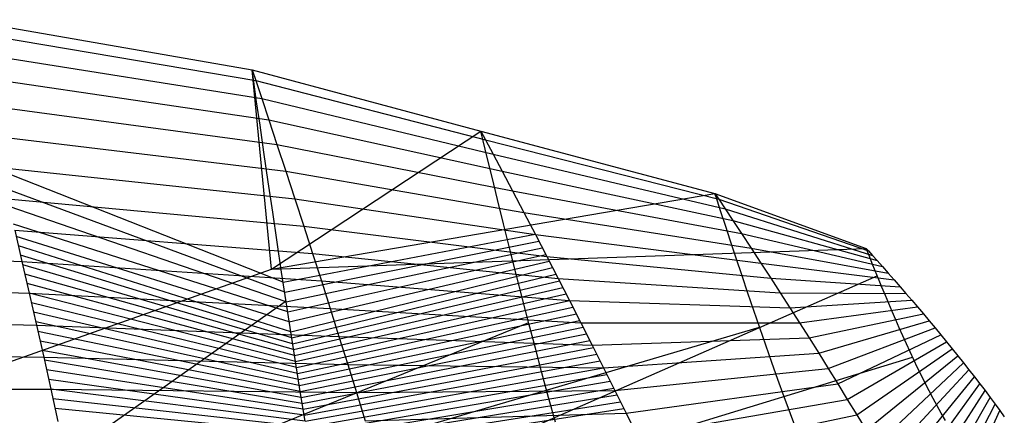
# Model space of a CAD drawing. Extents: x -487 to 487, y 0 to 271.
# Tile 13 of 13: x 271 to 482, y 171 to 256. Entities that reach past the tile are written whole.
import ezdxf

# ---------------------------------------------------------------- set-up
doc = ezdxf.new("R2010")
doc.units = 0

msp = doc.modelspace()

# ---------------------------------------------------------------- linework, layer by layer
at = {"layer": 'default', "color": 5, "linetype": 'CONTINUOUS'}
for p, q in [((258.944, 255.603, 77.023), (320.527, 244.836, 121.15)), ((258.944, 255.603, 77.023), (320.527, 244.836, 121.15)), ((259.573, 252.993, 76.186), (321.288, 242.561, 120.281)), ((260.642, 248.543, 74.769), (322.58, 238.683, 118.808)), ((261.892, 243.327, 73.115), (324.091, 234.135, 117.087)), ((320.527, 244.836, 121.15), (321.288, 242.561, 120.281)), ((320.527, 244.836, 121.15), (369.549, 231.695, 161.384)), ((320.527, 244.836, 121.15), (369.549, 231.695, 161.384)), ((321.288, 242.561, 120.281), (322.58, 238.683, 118.808)), ((321.288, 242.561, 120.281), (370.523, 229.872, 160.771)), ((322.58, 238.683, 118.808), (324.091, 234.135, 117.087)), ((322.58, 238.683, 118.808), (372.177, 226.762, 159.732)), ((263.326, 237.309, 71.221), (325.827, 228.887, 115.115)), ((324.091, 234.135, 117.087), (325.827, 228.887, 115.115)), ((324.091, 234.135, 117.087), (374.114, 223.116, 158.518)), ((264.891, 230.713, 69.162), (327.722, 223.134, 112.967)), ((369.549, 231.695, 161.384), (370.523, 229.872, 160.771)), ((369.549, 231.695, 161.384), (419.721, 218.376, 210.353)), ((369.549, 231.695, 161.384), (419.721, 218.376, 210.353)), ((325.827, 228.887, 115.115), (327.722, 223.134, 112.967)), ((325.827, 228.887, 115.115), (376.339, 218.907, 157.126)), ((370.523, 229.872, 160.771), (372.177, 226.762, 159.732)), ((370.523, 229.872, 160.771), (420.543, 217.146, 209.908)), ((372.177, 226.762, 159.732), (374.114, 223.116, 158.518)), ((372.177, 226.762, 159.732), (421.94, 215.047, 209.152)), ((266.494, 223.925, 67.06), (329.663, 217.212, 110.772)), ((327.183, 199.348, 118.591), (266.658, 223.224, 66.845)), ((327.722, 223.134, 112.967), (329.663, 217.212, 110.772)), ((327.722, 223.134, 112.967), (378.768, 214.292, 155.611)), ((374.114, 223.116, 158.518), (376.339, 218.907, 157.126)), ((374.114, 223.116, 158.518), (423.575, 212.586, 208.268)), ((327.508, 197.225, 118.445), (267.551, 219.402, 65.682)), ((376.339, 218.907, 157.126), (378.768, 214.292, 155.611)), ((376.339, 218.907, 157.126), (425.454, 209.744, 207.255)), ((419.721, 218.376, 210.353), (420.543, 217.146, 209.908)), ((419.721, 218.376, 210.353), (452.166, 206.588, 249.477)), ((419.721, 218.376, 210.353), (452.166, 206.588, 249.477)), ((268.075, 217.183, 64.995), (331.581, 211.327, 108.611)), ((327.834, 195.101, 118.3), (268.444, 215.581, 64.518)), ((329.663, 217.212, 110.772), (331.581, 211.327, 108.611)), ((329.663, 217.212, 110.772), (381.258, 209.54, 154.062)), ((420.543, 217.146, 209.908), (421.94, 215.047, 209.152)), ((420.543, 217.146, 209.908), (452.665, 206.032, 249.589)), ((378.768, 214.292, 155.611), (381.258, 209.54, 154.062)), ((378.768, 214.292, 155.611), (427.507, 206.628, 206.15)), ((421.94, 215.047, 209.152), (423.575, 212.586, 208.268)), ((421.94, 215.047, 209.152), (453.513, 205.083, 249.778)), ((328.16, 192.978, 118.154), (269.337, 211.76, 63.355)), ((331.581, 211.327, 108.611), (333.474, 205.481, 106.485)), ((331.581, 211.327, 108.611), (383.718, 204.816, 152.537)), ((423.575, 212.586, 208.268), (425.454, 209.744, 207.255)), ((423.575, 212.586, 208.268), (454.506, 203.97, 250.001)), ((269.635, 210.486, 62.967), (271.188, 203.769, 60.955)), ((269.635, 210.486, 62.967), (333.474, 205.481, 106.485)), ((328.486, 190.855, 118.008), (269.945, 209.142, 62.564)), ((381.258, 209.54, 154.062), (383.718, 204.816, 152.537)), ((381.258, 209.54, 154.062), (429.612, 203.417, 205.021)), ((425.454, 209.744, 207.255), (427.507, 206.628, 206.15)), ((425.454, 209.744, 207.255), (455.647, 202.684, 250.258)), ((328.811, 188.731, 117.863), (270.411, 207.127, 61.961)), ((200.439, 206.617, 27.88), (271.188, 203.769, 60.955)), ((329.013, 187.448, 117.766), (270.878, 205.112, 61.358)), ((333.474, 205.481, 106.485), (335.362, 199.614, 104.372)), ((333.474, 205.481, 106.485), (386.149, 200.121, 151.036)), ((383.718, 204.816, 152.537), (386.149, 200.121, 151.036)), ((383.718, 204.816, 152.537), (431.693, 200.225, 203.908)), ((427.507, 206.628, 206.15), (429.612, 203.417, 205.021)), ((427.507, 206.628, 206.15), (456.894, 201.274, 250.54)), ((452.166, 206.588, 249.477), (452.665, 206.032, 249.589)), ((452.665, 206.032, 249.589), (453.513, 205.083, 249.778)), ((453.513, 205.083, 249.778), (454.506, 203.97, 250.001)), ((271.188, 203.769, 60.955), (272.741, 196.999, 58.957)), ((271.188, 203.769, 60.955), (335.362, 199.614, 104.372)), ((329.215, 186.165, 117.669), (271.344, 203.092, 60.756)), ((429.612, 203.417, 205.021), (431.693, 200.225, 203.908)), ((429.612, 203.417, 205.021), (458.171, 199.82, 250.831)), ((454.506, 203.97, 250.001), (455.647, 202.684, 250.258)), ((455.647, 202.684, 250.258), (456.894, 201.274, 250.54)), ((329.417, 184.882, 117.573), (271.809, 201.061, 60.156)), ((456.894, 201.274, 250.54), (458.171, 199.82, 250.831)), ((201.353, 199.199, 25.925), (272.741, 196.999, 58.957)), ((329.619, 183.599, 117.476), (272.275, 199.03, 59.557)), ((335.362, 199.614, 104.372), (337.25, 193.7, 102.267)), ((335.362, 199.614, 104.372), (388.574, 195.409, 149.544)), ((386.149, 200.121, 151.036), (388.574, 195.409, 149.544)), ((386.149, 200.121, 151.036), (433.751, 197.05, 202.811)), ((431.693, 200.225, 203.908), (433.751, 197.05, 202.811)), ((431.693, 200.225, 203.908), (459.434, 198.374, 251.12)), ((458.171, 199.82, 250.831), (459.434, 198.374, 251.12)), ((329.821, 182.316, 117.379), (272.741, 196.999, 58.957)), ((272.741, 196.999, 58.957), (274.293, 190.165, 56.972)), ((272.741, 196.999, 58.957), (337.25, 193.7, 102.267)), ((433.751, 197.05, 202.811), (435.804, 193.863, 201.721)), ((433.751, 197.05, 202.811), (460.682, 196.935, 251.408)), ((459.434, 198.374, 251.12), (460.682, 196.935, 251.408)), ((460.682, 196.935, 251.408), (461.927, 195.49, 251.697)), ((330.026, 181.036, 117.276), (273.206, 194.949, 58.362)), ((388.574, 195.409, 149.544), (391.001, 190.655, 148.058)), ((388.574, 195.409, 149.544), (435.804, 193.863, 201.721)), ((435.804, 193.863, 201.721), (461.927, 195.49, 251.697)), ((461.927, 195.49, 251.697), (463.174, 194.031, 251.989)), ((330.231, 179.756, 117.173), (273.672, 192.898, 57.766)), ((337.25, 193.7, 102.267), (339.14, 187.726, 100.172)), ((337.25, 193.7, 102.267), (391.001, 190.655, 148.058)), ((435.804, 193.863, 201.721), (437.861, 190.646, 200.633)), ((437.861, 190.646, 200.633), (463.174, 194.031, 251.989)), ((439.924, 187.393, 199.547), (464.424, 192.555, 252.284)), ((463.174, 194.031, 251.989), (464.424, 192.555, 252.284)), ((464.424, 192.555, 252.284), (465.673, 191.067, 252.582)), ((202.266, 191.712, 23.99), (274.293, 190.165, 56.972)), ((330.437, 178.476, 117.07), (274.138, 190.848, 57.171)), ((274.293, 190.165, 56.972), (275.841, 183.291, 55.005)), ((274.293, 190.165, 56.972), (339.14, 187.726, 100.172)), ((391.001, 190.655, 148.058), (393.432, 185.851, 146.578)), ((391.001, 190.655, 148.058), (437.861, 190.646, 200.633)), ((437.861, 190.646, 200.633), (439.924, 187.393, 199.547)), ((441.985, 184.117, 198.467), (465.673, 191.067, 252.582)), ((465.673, 191.067, 252.582), (466.917, 189.57, 252.881)), ((330.642, 177.195, 116.966), (274.602, 188.79, 56.579)), ((444.04, 180.824, 197.396), (466.917, 189.57, 252.881)), ((446.085, 177.523, 196.335), (468.154, 188.07, 253.181)), ((466.917, 189.57, 252.881), (468.154, 188.07, 253.181)), ((468.154, 188.07, 253.181), (469.384, 186.567, 253.482)), ((330.847, 175.915, 116.863), (275.067, 186.728, 55.989)), ((339.14, 187.726, 100.172), (341.027, 181.715, 98.088)), ((339.14, 187.726, 100.172), (393.432, 185.851, 146.578)), ((393.432, 185.851, 146.578), (439.924, 187.393, 199.547)), ((393.432, 185.851, 146.578), (395.861, 181.016, 145.106)), ((439.924, 187.393, 199.547), (441.985, 184.117, 198.467)), ((448.116, 174.22, 195.286), (469.384, 186.567, 253.482)), ((469.384, 186.567, 253.482), (470.604, 185.065, 253.782)), ((203.175, 184.186, 22.075), (275.841, 183.291, 55.005)), ((331.056, 174.641, 116.752), (275.531, 184.666, 55.398)), ((395.861, 181.016, 145.106), (441.985, 184.117, 198.467)), ((441.985, 184.117, 198.467), (444.04, 180.824, 197.396)), ((450.134, 170.92, 194.247), (470.604, 185.065, 253.782)), ((470.604, 185.065, 253.782), (471.814, 183.563, 254.082)), ((275.841, 183.291, 55.005), (277.378, 176.393, 53.065)), ((275.841, 183.291, 55.005), (341.027, 181.715, 98.088)), ((331.265, 173.366, 116.642), (275.994, 182.601, 54.811)), ((341.027, 181.715, 98.088), (342.904, 175.68, 96.027)), ((341.027, 181.715, 98.088), (395.861, 181.016, 145.106)), ((452.136, 167.622, 193.222), (471.814, 183.563, 254.082)), ((454.119, 164.33, 192.211), (473.013, 182.063, 254.382)), ((471.814, 183.563, 254.082), (473.013, 182.063, 254.382)), ((473.013, 182.063, 254.382), (474.198, 180.566, 254.682)), ((331.474, 172.092, 116.531), (276.455, 180.532, 54.229)), ((395.861, 181.016, 145.106), (398.279, 176.158, 143.65)), ((398.279, 176.158, 143.65), (444.04, 180.824, 197.396)), ((444.04, 180.824, 197.396), (446.085, 177.523, 196.335)), ((456.081, 161.046, 191.216), (474.198, 180.566, 254.682)), ((474.198, 180.566, 254.682), (475.368, 179.073, 254.98)), ((331.683, 170.818, 116.421), (276.917, 178.463, 53.647)), ((400.684, 171.291, 142.209), (446.085, 177.523, 196.335)), ((446.085, 177.523, 196.335), (448.116, 174.22, 195.286)), ((458.018, 157.774, 190.24), (475.368, 179.073, 254.98)), ((459.923, 154.522, 189.286), (476.518, 177.588, 255.277)), ((475.368, 179.073, 254.98), (476.518, 177.588, 255.277)), ((476.518, 177.588, 255.277), (477.645, 176.114, 255.572)), ((204.077, 176.635, 20.193), (277.378, 176.393, 53.065)), ((331.892, 169.543, 116.31), (277.378, 176.393, 53.065)), ((277.378, 176.393, 53.065), (278.904, 169.488, 51.15)), ((277.378, 176.393, 53.065), (342.904, 175.68, 96.027)), ((342.904, 175.68, 96.027), (398.279, 176.158, 143.65)), ((342.904, 175.68, 96.027), (344.769, 169.636, 93.988)), ((398.279, 176.158, 143.65), (400.684, 171.291, 142.209)), ((461.792, 151.295, 188.358), (477.645, 176.114, 255.572)), ((477.645, 176.114, 255.572), (478.744, 174.657, 255.864)), ((332.104, 168.275, 116.192), (277.835, 174.322, 52.49)), ((403.071, 166.423, 140.786), (448.116, 174.22, 195.286)), ((448.116, 174.22, 195.286), (450.134, 170.92, 194.247)), ((463.616, 148.109, 187.459), (478.744, 174.657, 255.864)), ((465.379, 144.984, 186.6), (479.806, 173.227, 256.15)), ((478.744, 174.657, 255.864), (479.806, 173.227, 256.15)), ((479.806, 173.227, 256.15), (480.819, 171.833, 256.428)), ((332.317, 167.007, 116.074), (278.293, 172.25, 51.916)), ((344.769, 169.636, 93.988), (400.684, 171.291, 142.209)), ((400.684, 171.291, 142.209), (403.071, 166.423, 140.786)), ((467.063, 141.943, 185.79), (480.819, 171.833, 256.428)), ((480.819, 171.833, 256.428), (481.77, 170.489, 256.697)), ((405.442, 161.56, 139.378), (450.134, 170.92, 194.247)), ((450.134, 170.92, 194.247), (452.136, 167.622, 193.222))]:
    msp.add_line(p, q, dxfattribs=at)
at = {"layer": 'default', "color": 3, "linetype": 'CONTINUOUS'}
for p, q in [((320.885, 242.318, 121.027), (320.527, 244.836, 121.15)), ((321.497, 238.027, 120.812), (320.885, 242.318, 121.027)), ((322.219, 232.996, 120.554), (321.497, 238.027, 120.812)), ((323.057, 227.204, 120.244), (322.219, 232.996, 120.554)), ((370.057, 229.606, 161.289), (369.549, 231.695, 161.384)), ((370.927, 226.047, 161.124), (370.057, 229.606, 161.289)), ((323.979, 220.873, 119.896), (323.057, 227.204, 120.244)), ((371.952, 221.875, 160.926), (370.927, 226.047, 161.124)), ((373.139, 217.072, 160.689), (371.952, 221.875, 160.926)), ((324.935, 214.365, 119.523), (323.979, 220.873, 119.896)), ((420.198, 216.913, 210.243), (419.721, 218.376, 210.353)), ((374.444, 211.824, 160.423), (373.139, 217.072, 160.689)), ((421.014, 214.422, 210.053), (420.198, 216.913, 210.243)), ((325.893, 207.917, 119.135), (324.935, 214.365, 119.523)), ((421.973, 211.502, 209.827), (421.014, 214.422, 210.053)), ((375.796, 206.43, 160.14), (374.444, 211.824, 160.423)), ((423.084, 208.141, 209.561), (421.973, 211.502, 209.827)), ((326.852, 201.522, 118.734), (325.893, 207.917, 119.135)), ((424.304, 204.469, 209.266), (423.084, 208.141, 209.561)), ((377.147, 201.086, 159.846), (375.796, 206.43, 160.14)), ((452.441, 205.899, 249.615), (452.166, 206.588, 249.477)), ((452.913, 204.727, 249.85), (452.441, 205.899, 249.615)), ((425.565, 200.697, 208.956), (424.304, 204.469, 209.266)), ((453.467, 203.353, 250.124), (452.913, 204.727, 249.85)), ((454.11, 201.772, 250.441), (453.467, 203.353, 250.124)), ((327.823, 195.137, 118.312), (326.852, 201.522, 118.734)), ((378.498, 195.79, 159.544), (377.147, 201.086, 159.846)), ((426.825, 196.96, 208.641), (425.565, 200.697, 208.956)), ((454.816, 200.044, 250.786), (454.11, 201.772, 250.441)), ((455.546, 198.27, 251.141), (454.816, 200.044, 250.786)), ((428.082, 193.257, 208.321), (426.825, 196.96, 208.641)), ((456.276, 196.514, 251.492), (455.546, 198.27, 251.141)), ((457.005, 194.773, 251.84), (456.276, 196.514, 251.492)), ((328.811, 188.731, 117.863), (327.823, 195.137, 118.312)), ((379.863, 190.502, 159.227), (378.498, 195.79, 159.544)), ((457.74, 193.038, 252.187), (457.005, 194.773, 251.84)), ((429.348, 189.562, 207.991), (428.082, 193.257, 208.321)), ((458.486, 191.298, 252.535), (457.74, 193.038, 252.187)), ((381.249, 185.199, 158.89), (379.863, 190.502, 159.227)), ((459.245, 189.559, 252.883), (458.486, 191.298, 252.535)), ((329.821, 182.316, 117.379), (328.811, 188.731, 117.863)), ((430.632, 185.859, 207.648), (429.348, 189.562, 207.991)), ((460.012, 187.827, 253.23), (459.245, 189.559, 252.883)), ((431.935, 182.153, 207.289), (430.632, 185.859, 207.648)), ((460.79, 186.106, 253.574), (460.012, 187.827, 253.23)), ((461.576, 184.398, 253.915), (460.79, 186.106, 253.574)), ((382.66, 179.892, 158.53), (381.249, 185.199, 158.89)), ((462.372, 182.701, 254.255), (461.576, 184.398, 253.915)), ((330.847, 175.915, 116.863), (329.821, 182.316, 117.379)), ((433.253, 178.461, 206.916), (431.935, 182.153, 207.289)), ((463.181, 181.013, 254.592), (462.372, 182.701, 254.255)), ((384.09, 174.599, 158.148), (382.66, 179.892, 158.53)), ((464.002, 179.335, 254.928), (463.181, 181.013, 254.592)), ((434.585, 174.789, 206.527), (433.253, 178.461, 206.916)), ((464.833, 177.672, 255.261), (464.002, 179.335, 254.928)), ((465.673, 176.03, 255.589), (464.833, 177.672, 255.261)), ((331.892, 169.543, 116.31), (330.847, 175.915, 116.863)), ((466.519, 174.413, 255.912), (465.673, 176.03, 255.589)), ((385.541, 169.334, 157.739), (384.09, 174.599, 158.148)), ((435.93, 171.141, 206.122), (434.585, 174.789, 206.527)), ((467.373, 172.82, 256.231), (466.519, 174.413, 255.912)), ((437.291, 167.515, 205.699), (435.93, 171.141, 206.122)), ((468.243, 171.246, 256.546), (467.373, 172.82, 256.231)), ((469.132, 169.687, 256.858), (468.243, 171.246, 256.546))]:
    msp.add_line(p, q, dxfattribs=at)
at = {"layer": 'default', "color": 30, "linetype": 'CONTINUOUS'}
for p, q in [((324.707, 202.126, 258.257), (320.527, 244.836, 121.15)), ((324.707, 202.126, 258.257), (369.549, 231.695, 161.384)), ((324.707, 202.126, 258.257), (419.721, 218.376, 210.353)), ((324.707, 202.126, 258.257), (452.166, 206.588, 249.477)), ((259.406, 179.049, 330.39), (324.707, 202.126, 258.257))]:
    msp.add_line(p, q, dxfattribs=at)
at = {"layer": 'default', "color": 1, "linetype": 'CONTINUOUS'}
for p, q in [((327.183, 199.348, 118.591), (381.223, 209.608, 154.084)), ((327.508, 197.225, 118.445), (381.971, 208.17, 153.62)), ((327.834, 195.101, 118.3), (382.72, 206.733, 153.156)), ((328.16, 192.978, 118.154), (383.469, 205.295, 152.691)), ((328.486, 190.855, 118.008), (384.204, 203.877, 152.237)), ((328.811, 188.731, 117.863), (384.934, 202.469, 151.786)), ((329.013, 187.448, 117.766), (385.663, 201.06, 151.336)), ((329.215, 186.165, 117.669), (386.391, 199.65, 150.886)), ((329.417, 184.882, 117.573), (387.119, 198.236, 150.439)), ((329.619, 183.599, 117.476), (387.846, 196.822, 149.992)), ((329.821, 182.316, 117.379), (388.574, 195.409, 149.544)), ((330.026, 181.036, 117.276), (389.302, 193.983, 149.098)), ((330.231, 179.756, 117.173), (390.03, 192.557, 148.652)), ((330.437, 178.476, 117.07), (390.758, 191.13, 148.207)), ((330.642, 177.195, 116.966), (391.487, 189.694, 147.762)), ((330.847, 175.915, 116.863), (392.216, 188.253, 147.318)), ((331.056, 174.641, 116.752), (392.946, 186.812, 146.874)), ((331.265, 173.366, 116.642), (393.675, 185.368, 146.431)), ((331.474, 172.092, 116.531), (394.404, 183.917, 145.989)), ((331.683, 170.818, 116.421), (395.133, 182.466, 145.548)), ((331.892, 169.543, 116.31), (395.861, 181.016, 145.106)), ((332.104, 168.275, 116.192), (396.587, 179.558, 144.669)), ((332.317, 167.007, 116.074), (397.312, 178.101, 144.233)), ((332.529, 165.74, 115.956), (398.037, 176.644, 143.796)), ((332.742, 164.472, 115.838), (398.76, 175.185, 143.362)), ((332.954, 163.204, 115.72), (399.481, 173.725, 142.93)), ((333.17, 161.942, 115.595), (400.203, 172.264, 142.497))]:
    msp.add_line(p, q, dxfattribs=at)
at = {"layer": 'default', "color": 8, "linetype": 'CONTINUOUS'}
for p, q in [((306.815, 135.869, 416.289), (454.546, 200.705, 250.654)), ((240.939, 134.13, 336.403), (327.788, 195.369, 118.327)), ((240.939, 134.13, 336.403), (379.813, 190.694, 159.238)), ((240.939, 134.13, 336.403), (429.302, 189.696, 208.003)), ((306.815, 135.869, 416.289), (462.095, 183.291, 254.137))]:
    msp.add_line(p, q, dxfattribs=at)

doc.saveas('drawing.dxf')
